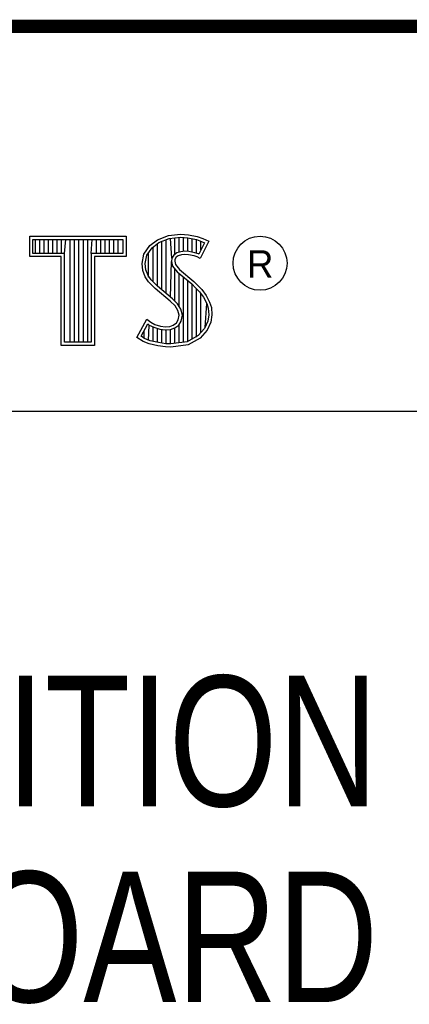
# Model space of a CAD drawing. Header units: inches. Extents: x 0 to 22, y 0 to 17.
# Tile 7 of 9: x 18.449 to 19.046, y 1.461 to 2.97. Entities that reach past the tile are written whole.
import ezdxf

# ---------------------------------------------------------------- set-up
doc = ezdxf.new("R2010")
doc.units = ezdxf.units.IN
doc.header["$LTSCALE"] = 1.21
doc.header["$MEASUREMENT"] = 0
doc.layers.get('0').update_dxf_attribs({"linetype": 'CONTINUOUS'})
doc.layers.add('NOTE', color=7, linetype='CONTINUOUS')
doc.styles.get("Standard").update_dxf_attribs({"font": 'txt', "width": 0.8})
doc.styles.add('TEXTSTYLE_2', font='txt')

msp = doc.modelspace()

# ---------------------------------------------------------------- linework, layer by layer
at = {"color": 2, "linetype": 'CONTINUOUS'}
for p, q in [((16.3737, 2.9596), (21.5037, 2.9596)), ((16.375, 2.96), (21.5, 2.96)), ((18.6766, 2.6393), (18.695, 2.6413)), ((18.695, 2.6413), (18.7074, 2.6405)), ((18.4641, 2.6383), (18.6117, 2.6383)), ((18.4641, 2.607), (18.4641, 2.6383)), ((18.469, 2.6334), (18.6068, 2.6334)), ((18.469, 2.6119), (18.469, 2.6334)), ((18.4729, 2.6119), (18.4729, 2.6334)), ((18.4795, 2.6119), (18.4795, 2.6334)), ((18.4862, 2.6119), (18.4862, 2.6334)), ((18.4929, 2.6119), (18.4929, 2.6334)), ((18.4996, 2.6119), (18.4996, 2.6334)), ((18.5062, 2.6119), (18.5062, 2.6334)), ((18.5129, 2.6119), (18.5129, 2.6334)), ((18.5174, 2.6119), (18.5196, 2.6334)), ((18.5263, 2.4756), (18.5263, 2.6334)), ((18.5329, 2.4756), (18.5329, 2.6334)), ((18.5396, 2.4756), (18.5396, 2.6334)), ((18.5463, 2.4756), (18.5463, 2.6334)), ((18.553, 2.4756), (18.553, 2.6334)), ((18.5584, 2.6119), (18.5596, 2.6334)), ((18.5663, 2.6119), (18.5663, 2.6334)), ((18.573, 2.6119), (18.573, 2.6334)), ((18.5797, 2.6119), (18.5797, 2.6334)), ((18.5863, 2.6119), (18.5863, 2.6334)), ((18.593, 2.6119), (18.593, 2.6334)), ((18.5997, 2.6119), (18.5997, 2.6334)), ((18.6068, 2.6334), (18.6068, 2.6119)), ((18.6117, 2.6383), (18.6117, 2.607)), ((18.648, 2.624), (18.6599, 2.6327)), ((18.6516, 2.6206), (18.6622, 2.6284)), ((18.6598, 2.5616), (18.6598, 2.6266)), ((18.6599, 2.6327), (18.6766, 2.6393)), ((18.6622, 2.6284), (18.6777, 2.6346)), ((18.6664, 2.556), (18.6664, 2.6301)), ((18.6731, 2.5504), (18.6731, 2.6327)), ((18.6777, 2.6346), (18.6951, 2.6365)), ((18.6819, 2.6044), (18.6798, 2.6348)), ((18.6865, 2.6103), (18.6865, 2.6355)), ((18.6932, 2.6137), (18.6932, 2.6362)), ((18.6951, 2.6365), (18.7067, 2.6356)), ((18.6998, 2.6149), (18.6998, 2.6361)), ((18.7065, 2.6148), (18.7065, 2.6357)), ((18.7067, 2.6356), (18.7196, 2.6329)), ((18.7074, 2.6405), (18.7209, 2.6376)), ((18.7132, 2.6137), (18.7132, 2.6343)), ((18.7196, 2.6329), (18.7275, 2.6302)), ((18.7199, 2.6121), (18.7199, 2.6328)), ((18.7209, 2.6376), (18.7293, 2.6347)), ((18.7319, 2.6281), (18.7233, 2.6108)), ((18.7385, 2.6304), (18.7252, 2.6039)), ((18.7265, 2.6173), (18.7265, 2.6305)), ((18.7275, 2.6302), (18.7319, 2.6281)), ((18.7293, 2.6347), (18.7385, 2.6304)), ((18.5174, 2.6119), (18.469, 2.6119)), ((18.5174, 2.4756), (18.5174, 2.6119)), ((18.6068, 2.6119), (18.5584, 2.6119)), ((18.5584, 2.6119), (18.5584, 2.4756)), ((18.6362, 2.5964), (18.6391, 2.6108)), ((18.6391, 2.6108), (18.648, 2.624)), ((18.6437, 2.6089), (18.6516, 2.6206)), ((18.6464, 2.5754), (18.6464, 2.613)), ((18.6531, 2.5683), (18.6531, 2.6217)), ((18.6897, 2.6126), (18.6851, 2.6093)), ((18.6958, 2.6144), (18.6897, 2.6126)), ((18.7018, 2.6151), (18.6958, 2.6144)), ((18.708, 2.6148), (18.7018, 2.6151)), ((18.7172, 2.6129), (18.708, 2.6148)), ((18.7227, 2.6112), (18.7172, 2.6129)), ((18.7233, 2.6108), (18.7227, 2.6112)), ((18.5125, 2.607), (18.4641, 2.607)), ((18.5125, 2.4708), (18.5125, 2.607)), ((18.6117, 2.607), (18.5633, 2.607)), ((18.5633, 2.607), (18.5633, 2.4708)), ((18.6374, 2.5855), (18.6362, 2.5964)), ((18.6411, 2.5962), (18.6437, 2.6089)), ((18.6421, 2.5866), (18.6411, 2.5962)), ((18.6798, 2.5449), (18.6815, 2.5996)), ((18.6819, 2.6044), (18.6815, 2.5996)), ((18.6815, 2.5996), (18.683, 2.5925)), ((18.6851, 2.6093), (18.6819, 2.6044)), ((18.6866, 2.6027), (18.6864, 2.5999)), ((18.6864, 2.5999), (18.6875, 2.5947)), ((18.6887, 2.6059), (18.6866, 2.6027)), ((18.6918, 2.6082), (18.6887, 2.6059)), ((18.6967, 2.6097), (18.6918, 2.6082)), ((18.7019, 2.6102), (18.6967, 2.6097)), ((18.7074, 2.6099), (18.7019, 2.6102)), ((18.716, 2.6082), (18.7074, 2.6099)), ((18.7206, 2.6068), (18.716, 2.6082)), ((18.7252, 2.6039), (18.7206, 2.6068)), ((18.6411, 2.5757), (18.6374, 2.5855)), ((18.6455, 2.578), (18.6421, 2.5866)), ((18.683, 2.5925), (18.6901, 2.5838)), ((18.6865, 2.5387), (18.6865, 2.5882)), ((18.6875, 2.5947), (18.6936, 2.5872)), ((18.6901, 2.5838), (18.7125, 2.5652)), ((18.6932, 2.5305), (18.6932, 2.5812)), ((18.6936, 2.5872), (18.7157, 2.5688)), ((18.6463, 2.5682), (18.6411, 2.5757)), ((18.6501, 2.5713), (18.6455, 2.578)), ((18.6506, 2.5639), (18.6463, 2.5682)), ((18.6541, 2.5673), (18.6501, 2.5713)), ((18.6597, 2.5617), (18.6541, 2.5673)), ((18.6998, 2.4757), (18.6998, 2.5757)), ((18.7065, 2.4766), (18.7065, 2.5701)), ((18.7125, 2.5652), (18.7183, 2.5593)), ((18.7157, 2.5688), (18.7218, 2.5627)), ((18.6564, 2.5581), (18.6506, 2.5639)), ((18.6794, 2.5388), (18.6564, 2.5581)), ((18.6827, 2.5424), (18.6597, 2.5617)), ((18.7132, 2.4809), (18.7132, 2.5645)), ((18.7183, 2.5593), (18.7242, 2.5532)), ((18.7199, 2.4834), (18.7199, 2.5577)), ((18.7218, 2.5627), (18.7278, 2.5564)), ((18.7242, 2.5532), (18.7306, 2.5449)), ((18.7265, 2.4907), (18.7265, 2.5501)), ((18.7278, 2.5564), (18.7348, 2.5475)), ((18.6869, 2.5313), (18.6794, 2.5388)), ((18.6908, 2.5344), (18.6827, 2.5424)), ((18.7306, 2.5449), (18.7354, 2.5353)), ((18.7332, 2.4981), (18.7354, 2.5353)), ((18.7348, 2.5475), (18.7399, 2.5371)), ((18.7354, 2.5353), (18.7377, 2.5278)), ((18.7399, 2.5371), (18.7425, 2.5287)), ((18.6913, 2.5244), (18.6869, 2.5313)), ((18.6957, 2.5264), (18.6908, 2.5344)), ((18.6933, 2.5172), (18.6913, 2.5244)), ((18.6983, 2.5174), (18.6957, 2.5264)), ((18.7377, 2.5278), (18.7385, 2.5177)), ((18.7425, 2.5287), (18.7434, 2.5175)), ((18.6285, 2.4832), (18.6434, 2.5109)), ((18.6434, 2.5109), (18.6498, 2.5063)), ((18.6498, 2.5063), (18.6561, 2.5031)), ((18.6841, 2.502), (18.689, 2.5054)), ((18.689, 2.5054), (18.6918, 2.51)), ((18.6918, 2.51), (18.6933, 2.5172)), ((18.6926, 2.502), (18.6964, 2.5082)), ((18.6964, 2.5082), (18.6983, 2.5174)), ((18.737, 2.5079), (18.7321, 2.4969)), ((18.7417, 2.5066), (18.7362, 2.4942)), ((18.7385, 2.5177), (18.737, 2.5079)), ((18.7434, 2.5175), (18.7417, 2.5066)), ((18.6348, 2.4848), (18.6451, 2.5037)), ((18.6397, 2.4814), (18.6397, 2.4939)), ((18.6451, 2.5037), (18.6472, 2.5021)), ((18.6464, 2.4783), (18.6472, 2.5021)), ((18.6472, 2.5021), (18.6542, 2.4986)), ((18.6531, 2.4769), (18.6531, 2.499)), ((18.6542, 2.4986), (18.6634, 2.4955)), ((18.6561, 2.5031), (18.6645, 2.5002)), ((18.6598, 2.4753), (18.6598, 2.4967)), ((18.6634, 2.4955), (18.6719, 2.4945)), ((18.6645, 2.5002), (18.672, 2.4994)), ((18.6664, 2.4743), (18.6664, 2.4951)), ((18.6719, 2.4945), (18.68, 2.4952)), ((18.672, 2.4994), (18.6789, 2.4999)), ((18.6731, 2.4733), (18.6731, 2.4943)), ((18.6789, 2.4999), (18.6841, 2.502)), ((18.6798, 2.4731), (18.6798, 2.4951)), ((18.68, 2.4952), (18.6864, 2.4976)), ((18.6864, 2.4976), (18.6926, 2.502)), ((18.6865, 2.4739), (18.6865, 2.4977)), ((18.6932, 2.4748), (18.6932, 2.5024)), ((18.7321, 2.4969), (18.7222, 2.4859)), ((18.7362, 2.4942), (18.7252, 2.4821)), ((18.5584, 2.4756), (18.5174, 2.4756)), ((18.638, 2.4769), (18.6285, 2.4832)), ((18.6402, 2.4812), (18.6348, 2.4848)), ((18.6472, 2.4732), (18.638, 2.4769)), ((18.6486, 2.4778), (18.6402, 2.4812)), ((18.6616, 2.4751), (18.6486, 2.4778)), ((18.6727, 2.4734), (18.6616, 2.4751)), ((18.7053, 2.4764), (18.6804, 2.4731)), ((18.7222, 2.4859), (18.7053, 2.4764)), ((18.7252, 2.4821), (18.7068, 2.4717)), ((18.5633, 2.4708), (18.5125, 2.4708)), ((18.6607, 2.4703), (18.6472, 2.4732)), ((18.6722, 2.4686), (18.6607, 2.4703)), ((18.6806, 2.4683), (18.6722, 2.4686)), ((18.6804, 2.4731), (18.6727, 2.4734)), ((18.7068, 2.4717), (18.6806, 2.4683)), ((16.7288, 2.37), (21.5, 2.37))]:
    msp.add_line(p, q, dxfattribs=at)
at = {"color": 7, "linetype": 'CONTINUOUS', "const_width": 0.02}
msp.add_lwpolyline([(13.6, 2.9595), (21.5, 2.96)], dxfattribs=at)
at = {"color": 2, "linetype": 'CONTINUOUS'}
msp.add_circle((18.8172, 2.5968), 0.0414, dxfattribs=at)

# ---------------------------------------------------------------- texts
at = {"color": 2, "linetype": 'CONTINUOUS', "insert": (18.7972, 2.6166), "char_height": 0.0418, "width": 0.041753, "attachment_point": 1, "line_spacing_factor": 0.9, "style": 'TEXTSTYLE_2'}
msp.add_mtext('R', dxfattribs=at)
at = {"layer": 'NOTE', "color": 7, "linetype": 'CONTINUOUS', "insert": (18.9387, 1.9646), "char_height": 0.2, "width": 3.36, "attachment_point": 2, "line_spacing_factor": 0.9}
msp.add_mtext('36 POSITION TERMINAL,\\PBOARD ONLY', dxfattribs=at)

doc.saveas('drawing.dxf')
